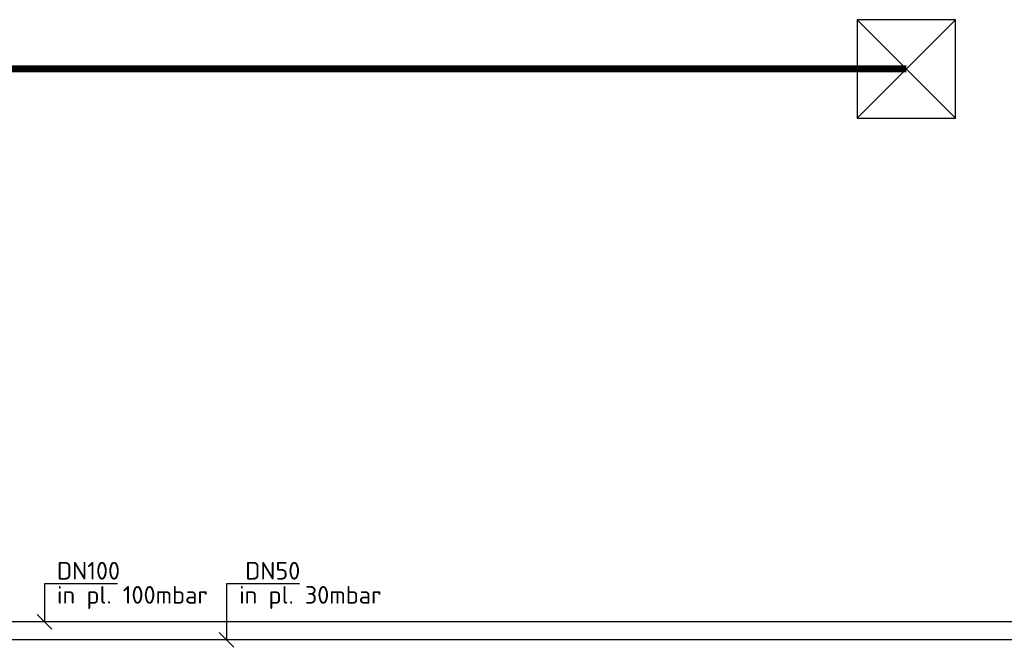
# Model space of a CAD drawing. Header units: millimetres. Extents: x 78245 to 370331, y -43659 to 214111.
# Tile 40 of 64: x 187118 to 201135, y 90719 to 99648. Entities that reach past the tile are written whole.
import ezdxf
from ezdxf.lldxf.tags import DXFTag

# ---------------------------------------------------------------- set-up
doc = ezdxf.new("R2010")
doc.units = ezdxf.units.MM
doc.header["$LTSCALE"] = 100
doc.layers.add('T--L9052_1988_HWA_VERVALLEN', color=9, linetype='HEMELWATER_AFVOER')
doc.layers.add('T--L9054--_GASLEIDING', color=82, linetype='GAS_LINE')
doc.styles.add('Raymond nov 2012', font='isocpeur.ttf', dxfattribs={"height": 500})
doc.styles.get("Standard").update_dxf_attribs({"font": 'arial.ttf'})
tags = doc.linetypes.add('GAS_LINE', pattern='A,12.7,-5.08,["GAS",Standard,S=2.54,R=0,X=-2.54,Y=-1.27],-6.35', length=24.13).pattern_tags.tags
tags[6] = DXFTag(74, 10)
tags = doc.linetypes.add('HEMELWATER_AFVOER', pattern='A,12.7,-5.08,["HWA",Standard,S=2.54,R=0,X=-2.54,Y=-1.27],-7.62', length=25.4).pattern_tags.tags
tags[6] = DXFTag(74, 10)

# ---------------------------------------------------------------- blocks, each defined once
blk = doc.blocks.new('Gasleiding Strukton 22-01-2021')
at = {"layer": 'T--L9054--_GASLEIDING', "color": 1}
for p, q in [((67622, 26273), (66583, 26273)), ((66583, 26273), (66583, 25733)), ((69176, 26273), (69176, 25476)), ((70214, 26273), (69176, 26273)), ((66687, 25628), (66478, 25838)), ((69280, 25372), (69071, 25581))]:
    blk.add_line(p, q, dxfattribs=at)
at = {"layer": 'T--L9054--_GASLEIDING'}
for p, q in [((113894, 25733), (64502, 25733)), ((115741, 25476), (63035, 25476))]:
    blk.add_line(p, q, dxfattribs=at)
at = {"layer": 'T--L9054--_GASLEIDING', "style": 'Raymond nov 2012'}
for s, p in [('DN100', (66762, 26335)), ('DN50', (69442, 26335)), ('in pl. 100mbar', (66762, 25992)), ('in pl. 30mbar', (69355, 25992))]:
    blk.add_text(s, height=250, dxfattribs=at).set_placement(p)
blk = doc.blocks.new('9052_put_hwa')
at = {"linetype": 'Continuous'}
for p, q in [((700, 700), (-700, -700)), ((-700, 700), (700, -700))]:
    blk.add_line(p, q, dxfattribs=at)
blk.add_lwpolyline([(-700, -700), (700, -700), (700, 700), (-700, 700)], close=True, dxfattribs=at)

msp = doc.modelspace()

# ---------------------------------------------------------------- linework, layer by layer
at = {"layer": 'T--L9052_1988_HWA_VERVALLEN', "const_width": 100}
msp.add_lwpolyline([(199741.114, 98947.628), (173410, 98947.628), (172350, 98041.812), (172350, 93286.285)], dxfattribs=at)
at = {"layer": 'T--L9054--_GASLEIDING', "color": 1}
for p, q in [((188507.926, 91620.562), (187469.158, 91620.562)), ((187469.158, 91620.562), (187469.158, 91080.866)), ((190062.052, 91620.562), (190062.052, 90823.982)), ((191100.821, 91620.562), (190062.052, 91620.562)), ((187573.729, 90976.294), (187364.587, 91185.437)), ((190166.623, 90719.411), (189957.481, 90928.553))]:
    msp.add_line(p, q, dxfattribs=at)
at = {"layer": 'T--L9054--_GASLEIDING'}
for p, q in [((234780.058, 91080.866), (185388.432, 91080.866)), ((236627.769, 90823.982), (183921.301, 90823.982))]:
    msp.add_line(p, q, dxfattribs=at)

# ---------------------------------------------------------------- block references
at = {"layer": 'T--L9052_1988_HWA_VERVALLEN'}
msp.add_blockref('9052_put_hwa', (199741.114, 98947.628), dxfattribs=at)
at = {"layer": 'T--L9054--_GASLEIDING', "linetype": 'Continuous'}
msp.add_blockref('Gasleiding Strukton 22-01-2021', (120886.416, 65347.858), dxfattribs=at)

# ---------------------------------------------------------------- texts
at = {"layer": 'T--L9054--_GASLEIDING', "style": 'Raymond nov 2012'}
for s, p in [('DN100', (187648.068, 91683.312)), ('DN50', (190328.074, 91683.312)), ('in pl. 100mbar', (187648.068, 91339.83)), ('in pl. 30mbar', (190240.962, 91339.83))]:
    msp.add_text(s, height=250, dxfattribs=at).set_placement(p)

doc.saveas('drawing.dxf')
